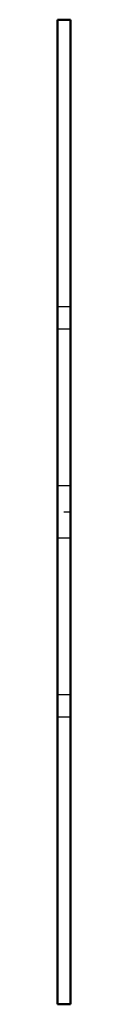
# Model space of a CAD drawing. Header units: millimetres. Extents: x -0.8 to 0, y -30 to 30.
import ezdxf

# ---------------------------------------------------------------- set-up
doc = ezdxf.new("R2010")
doc.units = ezdxf.units.MM
doc.linetypes.add('Center', pattern=[1.5, 0.45, -0.5, 0.05, -0.5])
doc.linetypes.add('Dashed', pattern=[2, 1, -1])
doc.layers.add('2', color=7, linetype='Dashed', lineweight=5)
doc.layers.add('3', color=7, linetype='Center', lineweight=5)

msp = doc.modelspace()

# ---------------------------------------------------------------- linework, layer by layer
at = {"color": 0, "lineweight": 50}
for p, q in [((0, 30), (-0.8, 30)), ((-0.8, 30), (-0.8, -30)), ((0, -30), (0, 30)), ((-0.8, -30), (0, -30))]:
    msp.add_line(p, q, dxfattribs=at)
at = {"layer": '2', "color": 0, "lineweight": 25}
for p, q in [((0, 12.5), (-0.8, 12.5)), ((0, 11.136), (-0.8, 11.136)), ((0, 1.6), (-0.8, 1.6)), ((0, -1.6), (-0.8, -1.6)), ((0, -11.136), (-0.8, -11.136)), ((0, -12.5), (-0.8, -12.5))]:
    msp.add_line(p, q, dxfattribs=at)
at = {"layer": '3', "color": 0, "lineweight": 25}
msp.add_line((0.04, 0), (-0.84, 0), dxfattribs=at)

doc.saveas('drawing.dxf')
